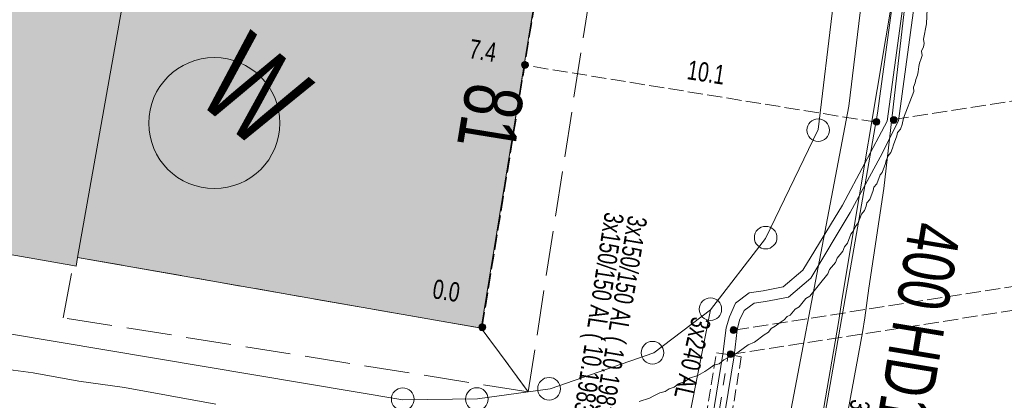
# Model space of a CAD drawing. Header units: metres. Extents: x -740 to 758, y -633 to 854.
# Tile 59 of 256: x -566 to -539, y -8 to 3. Entities that reach past the tile are written whole.
import ezdxf

# ---------------------------------------------------------------- set-up
doc = ezdxf.new("R2010")
doc.units = ezdxf.units.M
doc.header["$MEASUREMENT"] = 0
for name, pattern in [('1248_416', [1.664, 1.248, -0.416]), ('333_125', [0.4576, 0.3328, -0.1248]), ('333_333', [0.6656, 0.3328, -0.3328]), ('416_125', [0.5408, 0.416, -0.1248])]:
    doc.linetypes.add(name, pattern=pattern)
for name, color, linetype in [('Gas.LOVION', 7, 'Continuous'), ('Grundkarte.LOVION', 7, 'Continuous'), ('Grundkarte_Text.LOVION', 7, 'Continuous'), ('Strom.LOVION', 7, 'Continuous'), ('StromBemass.LOVION', 7, 'Continuous'), ('Wasser.LOVION', 7, 'Continuous')]:
    doc.layers.add(name, color=color, linetype=linetype)
doc.styles.add('ERSTELLTER_STIL_1', font='arial.ttf')

msp = doc.modelspace()

# ---------------------------------------------------------------- hatches: boundary and pattern name
at = {"layer": 'Grundkarte.LOVION', "linetype": 'Continuous', "lineweight": 18}
msp.add_hatch(color=254, dxfattribs=at).paths.add_polyline_path([(-548.029, 28.82), (-560.87, 31.082), (-561.412, 32.389), (-561.52, 32.585), (-563.445, 32.929), (-565.189, 33.231), (-566.251, 32.004), (-572.474, 33.08), (-573.77, 33.338), (-575.599, 33.602), (-578.663, 29.874), (-580.496, 18.996), (-583.786, -0.862), (-564.961, -4.164), (-564.87, -4.185), (-564.835, -3.945), (-553.678, -5.899), (-550.483, 13.714), (-550.447, 13.954), (-548.882, 14.875), (-548.514, 17.158), (-549.685, 18.55)])
at = {"layer": 'StromBemass.LOVION', "linetype": 'Continuous', "lineweight": 13}
for points in [[(-552.399, 1.322), (-552.392, 1.331), (-552.386, 1.342), (-552.382, 1.353), (-552.379, 1.364), (-552.377, 1.376), (-552.377, 1.388), (-552.379, 1.4), (-552.382, 1.411), (-552.386, 1.422), (-552.392, 1.432), (-552.399, 1.442), (-552.407, 1.45), (-552.416, 1.458), (-552.426, 1.464), (-552.437, 1.469), (-552.448, 1.473), (-552.46, 1.475), (-552.472, 1.476), (-552.483, 1.475), (-552.495, 1.473), (-552.506, 1.469), (-552.517, 1.464), (-552.527, 1.458), (-552.536, 1.45), (-552.544, 1.441), (-552.551, 1.432), (-552.557, 1.421), (-552.561, 1.41), (-552.564, 1.399), (-552.565, 1.387), (-552.565, 1.375), (-552.564, 1.364), (-552.561, 1.352), (-552.556, 1.341), (-552.551, 1.331), (-552.544, 1.321), (-552.536, 1.313), (-552.526, 1.305), (-552.516, 1.299), (-552.506, 1.294), (-552.494, 1.29), (-552.483, 1.288), (-552.471, 1.287), (-552.459, 1.288), (-552.448, 1.29), (-552.436, 1.294), (-552.426, 1.299), (-552.416, 1.306), (-552.407, 1.313)], [(-542.69, -0.25), (-542.683, -0.24), (-542.678, -0.23), (-542.674, -0.22), (-542.671, -0.208), (-542.669, -0.197), (-542.67, -0.185), (-542.671, -0.174), (-542.674, -0.163), (-542.678, -0.152), (-542.684, -0.142), (-542.691, -0.132), (-542.699, -0.124), (-542.708, -0.117), (-542.717, -0.11), (-542.728, -0.106), (-542.739, -0.102), (-542.75, -0.1), (-542.762, -0.099), (-542.773, -0.1), (-542.785, -0.102), (-542.796, -0.106), (-542.806, -0.111), (-542.816, -0.117), (-542.825, -0.124), (-542.833, -0.133), (-542.839, -0.142), (-542.845, -0.152), (-542.849, -0.163), (-542.852, -0.174), (-542.853, -0.186), (-542.853, -0.197), (-542.852, -0.209), (-542.849, -0.22), (-542.845, -0.231), (-542.839, -0.241), (-542.832, -0.25), (-542.824, -0.259), (-542.815, -0.266), (-542.806, -0.272), (-542.795, -0.277), (-542.784, -0.281), (-542.773, -0.283), (-542.761, -0.283), (-542.75, -0.283), (-542.738, -0.281), (-542.727, -0.277), (-542.717, -0.272), (-542.707, -0.266), (-542.698, -0.258)], [(-542.209, -0.2), (-542.202, -0.19), (-542.196, -0.18), (-542.192, -0.169), (-542.189, -0.158), (-542.187, -0.146), (-542.187, -0.134), (-542.189, -0.122), (-542.192, -0.111), (-542.196, -0.1), (-542.202, -0.09), (-542.209, -0.08), (-542.217, -0.071), (-542.226, -0.064), (-542.236, -0.058), (-542.247, -0.053), (-542.258, -0.049), (-542.27, -0.047), (-542.282, -0.046), (-542.294, -0.047), (-542.305, -0.049), (-542.316, -0.053), (-542.327, -0.058), (-542.337, -0.064), (-542.346, -0.072), (-542.354, -0.081), (-542.361, -0.09), (-542.367, -0.1), (-542.371, -0.111), (-542.374, -0.123), (-542.375, -0.135), (-542.375, -0.147), (-542.374, -0.158), (-542.371, -0.17), (-542.366, -0.181), (-542.361, -0.191), (-542.354, -0.201), (-542.346, -0.209), (-542.337, -0.217), (-542.327, -0.223), (-542.316, -0.228), (-542.305, -0.232), (-542.293, -0.234), (-542.281, -0.234), (-542.269, -0.234), (-542.258, -0.231), (-542.246, -0.228), (-542.236, -0.223), (-542.226, -0.216), (-542.217, -0.209)], [(-553.577, -5.936), (-553.57, -5.926), (-553.564, -5.916), (-553.56, -5.904), (-553.557, -5.893), (-553.555, -5.881), (-553.555, -5.869), (-553.557, -5.857), (-553.56, -5.845), (-553.564, -5.834), (-553.57, -5.824), (-553.577, -5.814), (-553.586, -5.805), (-553.595, -5.798), (-553.605, -5.791), (-553.616, -5.786), (-553.627, -5.783), (-553.639, -5.78), (-553.651, -5.78), (-553.663, -5.781), (-553.675, -5.783), (-553.686, -5.787), (-553.697, -5.792), (-553.707, -5.798), (-553.716, -5.806), (-553.724, -5.815), (-553.731, -5.824), (-553.737, -5.835), (-553.741, -5.846), (-553.744, -5.858), (-553.746, -5.869), (-553.746, -5.881), (-553.744, -5.893), (-553.741, -5.905), (-553.737, -5.916), (-553.731, -5.927), (-553.724, -5.936), (-553.716, -5.945), (-553.706, -5.953), (-553.696, -5.959), (-553.685, -5.964), (-553.674, -5.968), (-553.662, -5.97), (-553.65, -5.971), (-553.638, -5.97), (-553.627, -5.968), (-553.615, -5.964), (-553.604, -5.959), (-553.594, -5.952), (-553.585, -5.945)], [(-546.632, -6.012), (-546.626, -6.003), (-546.62, -5.992), (-546.615, -5.981), (-546.613, -5.969), (-546.611, -5.958), (-546.611, -5.946), (-546.613, -5.934), (-546.616, -5.922), (-546.62, -5.911), (-546.626, -5.901), (-546.633, -5.891), (-546.641, -5.882), (-546.65, -5.875), (-546.66, -5.869), (-546.671, -5.863), (-546.683, -5.86), (-546.694, -5.858), (-546.706, -5.857), (-546.718, -5.858), (-546.73, -5.86), (-546.741, -5.864), (-546.752, -5.869), (-546.762, -5.875), (-546.771, -5.883), (-546.779, -5.892), (-546.786, -5.901), (-546.792, -5.912), (-546.796, -5.923), (-546.799, -5.934), (-546.801, -5.946), (-546.801, -5.958), (-546.799, -5.97), (-546.796, -5.982), (-546.792, -5.993), (-546.786, -6.003), (-546.779, -6.013), (-546.771, -6.021), (-546.762, -6.029), (-546.751, -6.035), (-546.741, -6.04), (-546.729, -6.044), (-546.718, -6.046), (-546.706, -6.047), (-546.694, -6.046), (-546.682, -6.044), (-546.671, -6.04), (-546.66, -6.035), (-546.65, -6.029), (-546.641, -6.021)], [(-546.719, -6.679), (-546.712, -6.67), (-546.706, -6.66), (-546.702, -6.649), (-546.699, -6.637), (-546.698, -6.626), (-546.698, -6.614), (-546.699, -6.602), (-546.702, -6.591), (-546.707, -6.58), (-546.712, -6.57), (-546.719, -6.56), (-546.727, -6.552), (-546.736, -6.544), (-546.746, -6.538), (-546.757, -6.533), (-546.768, -6.53), (-546.78, -6.527), (-546.791, -6.527), (-546.803, -6.528), (-546.815, -6.53), (-546.826, -6.533), (-546.836, -6.538), (-546.846, -6.545), (-546.855, -6.552), (-546.863, -6.561), (-546.87, -6.57), (-546.876, -6.581), (-546.88, -6.592), (-546.883, -6.603), (-546.884, -6.614), (-546.884, -6.626), (-546.883, -6.638), (-546.88, -6.649), (-546.875, -6.66), (-546.87, -6.67), (-546.863, -6.68), (-546.855, -6.688), (-546.846, -6.696), (-546.836, -6.702), (-546.825, -6.707), (-546.814, -6.71), (-546.802, -6.713), (-546.791, -6.713), (-546.779, -6.713), (-546.768, -6.71), (-546.756, -6.707), (-546.746, -6.702), (-546.736, -6.695), (-546.727, -6.688)]]:
    msp.add_hatch(color=7, dxfattribs=at).paths.add_polyline_path(points)

# ---------------------------------------------------------------- linework, layer by layer
at = {"layer": 'Gas.LOVION', "color": 1, "linetype": 'Continuous', "lineweight": 18}
msp.add_lwpolyline([(-553.308, -94.781), (-554.068, -88.826), (-554.248, -76.859), (-553.644, -68.066), (-553.432, -64.794), (-551.678, -53.258), (-549.789, -41.296), (-547.931, -29.469), (-547.532, -27.346), (-545.724, -19.086), (-545.756, -18.764), (-545.642, -18.265), (-544.26, -8.362), (-543.807, -5.746), (-543.71, -5.072), (-542.264, 3.567), (-541.324, 14.964), (-541.343, 15.302), (-541.368, 25.23), (-542.247, 36.642), (-543.885, 46.9), (-545.31, 55.879), (-547.175, 67.696), (-547.244, 68.103)], dxfattribs=at)
at = {"layer": 'Grundkarte.LOVION', "color": 8, "linetype": 'Continuous', "lineweight": 18}
for points in [[(-602.752, 0.564), (-602.074, 0.276), (-598.675, -0.633), (-587.311, -2.596), (-555.849, -7.884), (-553.782, -7.859), (-552.383, -7.663), (-551.771, -7.574), (-548.912, -6.585), (-547.343, -5.397), (-545.823, -3.416), (-544.373, -0.408), (-543.541, 6.501), (-542.736, 6.432), (-542.137, 15.417), (-541.997, 23.056), (-542.704, 33.006), (-543.912, 42.937), (-544.97, 49.838), (-545.126, 50.828), (-546.51, 59.234), (-547.812, 67.412)], [(-543.912, 42.937), (-542.704, 33.006), (-541.997, 23.056), (-542.137, 15.417), (-542.736, 6.432), (-543.541, 6.501), (-544.373, -0.408), (-545.823, -3.416), (-547.343, -5.397), (-548.912, -6.585), (-551.771, -7.574), (-552.383, -7.663), (-553.782, -7.859), (-555.849, -7.884), (-587.311, -2.596), (-582.625, 25.054), (-587.311, -2.596), (-598.675, -0.633)], [(-550.608, -21.884), (-547.343, -5.397), (-545.823, -3.416), (-544.373, -0.408), (-543.541, 6.501), (-542.736, 6.432), (-542.137, 15.417), (-541.997, 23.056), (-542.704, 33.006), (-543.912, 42.937)], [(-575.599, 33.602), (-573.77, 33.338), (-572.474, 33.08), (-566.251, 32.004), (-565.189, 33.231), (-563.445, 32.929), (-561.52, 32.585), (-561.412, 32.389), (-560.87, 31.082), (-548.029, 28.82), (-549.685, 18.55), (-548.514, 17.158), (-548.882, 14.875), (-550.447, 13.954), (-550.483, 13.714), (-553.678, -5.899), (-564.835, -3.945), (-564.87, -4.185), (-564.961, -4.164), (-583.786, -0.862), (-580.496, 18.996), (-578.663, 29.874)], [(-541.36, 2.931), (-541.378, 2.516), (-541.455, 2.094), (-541.444, 1.977), (-541.464, 1.887), (-541.512, 1.764), (-541.5, 1.647), (-541.521, 1.556), (-541.568, 1.433), (-541.589, 1.342), (-541.604, 1.193), (-541.624, 1.102), (-541.671, 0.98), (-541.692, 0.889), (-541.739, 0.766), (-541.728, 0.649), (-542.01, -0.088), (-542.052, -0.269), (-542.099, -0.392), (-542.178, -0.489), (-542.199, -0.579), (-542.293, -0.825), (-542.314, -0.916), (-542.361, -1.038), (-542.44, -1.135), (-542.487, -1.258), (-542.508, -1.348), (-542.602, -1.594), (-542.655, -1.658), (-542.749, -1.904), (-542.828, -2), (-542.849, -2.091), (-542.943, -2.337), (-543.022, -2.433), (-543.043, -2.524), (-543.09, -2.647), (-543.169, -2.743), (-543.264, -2.989), (-543.343, -3.085), (-543.39, -3.208), (-543.469, -3.304), (-543.563, -3.55), (-543.643, -3.646), (-543.69, -3.769), (-543.848, -3.962), (-543.895, -4.085), (-544.054, -4.278), (-544.101, -4.401), (-544.603, -5.011), (-544.714, -5.081), (-544.899, -5.306), (-545.01, -5.376), (-545.142, -5.537), (-545.227, -5.575), (-545.307, -5.671), (-545.418, -5.741), (-545.556, -5.843), (-545.667, -5.913), (-545.746, -6.01), (-545.858, -6.08), (-546.133, -6.284), (-546.303, -6.36), (-546.579, -6.564), (-546.69, -6.634), (-546.86, -6.71), (-546.972, -6.78), (-547.109, -6.882), (-547.253, -6.925), (-547.391, -7.028), (-547.502, -7.098), (-547.698, -7.205), (-547.927, -7.287), (-548.065, -7.389), (-548.208, -7.433), (-548.346, -7.535), (-548.49, -7.578), (-548.601, -7.648), (-548.744, -7.692), (-548.914, -7.768), (-549.026, -7.838), (-549.313, -7.925)], [(-598.675, -0.633), (-587.311, -2.596), (-555.849, -7.884), (-553.782, -7.859), (-552.383, -7.663), (-551.771, -7.574), (-548.912, -6.585), (-547.343, -5.397), (-550.608, -21.884)], [(-561.009, -8.004), (-563.537, -7.542), (-564.795, -7.37), (-566.059, -7.139), (-567.317, -6.966), (-568.581, -6.735), (-569.84, -6.562), (-572.367, -6.1), (-573.386, -5.963), (-574.378, -5.794), (-575.337, -5.652), (-578.313, -5.145), (-579.331, -5.008), (-584.291, -4.163), (-585.49, -3.984), (-586.664, -3.774), (-587.863, -3.596)]]:
    msp.add_lwpolyline(points, dxfattribs=at)
at = {"layer": 'Grundkarte.LOVION', "color": 253, "linetype": 'Continuous', "lineweight": 18}
msp.add_lwpolyline([(-543.912, 42.937), (-542.704, 33.006), (-541.997, 23.056), (-542.137, 15.417), (-542.736, 6.432), (-543.541, 6.501), (-544.373, -0.408), (-545.823, -3.416), (-547.343, -5.397), (-548.912, -6.585), (-551.771, -7.574), (-552.383, -7.663), (-553.782, -7.859), (-555.849, -7.884), (-587.311, -2.596), (-582.625, 25.054), (-587.311, -2.596), (-598.675, -0.633), (-602.074, 0.276), (-602.752, 0.564)], dxfattribs=at)
at = {"layer": 'Grundkarte.LOVION', "color": 251, "linetype": 'Continuous', "lineweight": 13}
msp.add_lwpolyline([(-564.87, -4.185), (-564.961, -4.164), (-583.786, -0.862), (-580.496, 18.996), (-561.367, 15.605), (-564.835, -3.945)], close=True, dxfattribs=at)
at = {"layer": 'Grundkarte.LOVION', "color": 8, "linetype": '1248_416', "lineweight": 18}
for points in [[(-548.882, 14.875), (-552.383, -7.663), (-553.678, -5.899), (-550.483, 13.714), (-550.447, 13.954)], [(-552.383, -7.663), (-565.233, -5.61), (-564.961, -4.164), (-564.87, -4.185), (-564.835, -3.945), (-553.678, -5.899)]]:
    msp.add_lwpolyline(points, close=True, dxfattribs=at)
at = {"layer": 'Grundkarte.LOVION', "color": 9, "linetype": 'Continuous', "lineweight": 18}
for centre, radius in [((-544.371, -0.423), 0.311), ((-545.821, -3.395), 0.312), ((-547.347, -5.374), 0.31), ((-548.947, -6.579), 0.314), ((-551.806, -7.577), 0.314), ((-555.85, -7.866), 0.313), ((-553.801, -7.861), 0.314)]:
    msp.add_circle(centre, radius, dxfattribs=at)
at = {"layer": 'Strom.LOVION', "color": 94, "linetype": 'Continuous', "lineweight": 18}
msp.add_lwpolyline([(-547.297, 68.039), (-544.173, 48.941), (-542.681, 39.422), (-541.954, 33.951), (-541.26, 24.28), (-541.28, 18.589), (-540.874, 16.102), (-541.571, 8.571), (-542.733, 0.048), (-548.195, -31.298)], dxfattribs=at)
at = {"layer": 'Strom.LOVION', "color": 1, "linetype": 'Continuous', "lineweight": 18}
msp.add_lwpolyline([(-554.481, -93.817), (-555, -88.356), (-555.175, -78.708), (-554.621, -69.418), (-553.749, -61.707), (-552.249, -51.201), (-550.356, -40.184), (-545.855, -12.005), (-543.52, 0.237), (-541.995, 12.903), (-542.157, 29.38), (-542.147, 29.425), (-543.107, 39.395), (-544.479, 48.896), (-547.548, 67.733)], dxfattribs=at)
at = {"layer": 'Strom.LOVION', "color": 150, "linetype": 'Continuous', "lineweight": 18}
for points in [[(-543.488, 47.678), (-541.673, 34.097), (-540.951, 24.296), (-540.686, 18.558), (-540.593, 15.952), (-541.273, 8.541), (-542.46, -0.176), (-543.696, -2.499), (-544.791, -4.291), (-545.337, -4.758), (-545.887, -4.871), (-546.281, -4.924), (-546.652, -5.212), (-546.823, -5.583), (-546.911, -5.887), (-547.002, -6.62), (-549.272, -20.586)], [(-543.196, 47.706), (-541.38, 34.126), (-540.658, 24.324), (-540.377, 18.574), (-540.287, 15.996), (-540.985, 8.465), (-542.151, -0.161), (-542.658, -1.171), (-543.484, -2.7), (-544.577, -4.521), (-545.191, -5.039), (-545.829, -5.161), (-546.135, -5.205), (-546.411, -5.41), (-546.548, -5.674), (-546.61, -5.946), (-546.687, -6.663), (-548.981, -20.69)]]:
    msp.add_lwpolyline(points, dxfattribs=at)
at = {"layer": 'Strom.LOVION', "color": 7, "linetype": '333_125', "lineweight": 13}
msp.add_lwpolyline([(-546.493, -6.689), (-548.776, -20.67), (-549.467, -20.56), (-547.183, -6.579)], close=True, dxfattribs=at)
at = {"layer": 'Strom.LOVION', "color": 9, "linetype": '333_333', "lineweight": 18}
msp.add_lwpolyline([(-549.136, -20.617), (-546.853, -6.635)], dxfattribs=at)
at = {"layer": 'StromBemass.LOVION', "color": 7, "linetype": '416_125', "lineweight": 13}
for points in [[(-553.652, -5.866), (-550.469, 13.73), (-549.478, 19.915)], [(-542.287, -0.13), (-528.227, 2.072)], [(-542.753, -0.205), (-552.468, 1.372)], [(-546.698, -5.955), (-527.442, -2.934)], [(-546.794, -6.629), (-527.333, -3.589)]]:
    msp.add_lwpolyline(points, dxfattribs=at)
at = {"layer": 'StromBemass.LOVION', "color": 7, "linetype": 'Continuous', "lineweight": 13}
for centre, radius in [((-552.471, 1.382), 0.0942), ((-542.761, -0.191), 0.0921), ((-542.281, -0.14), 0.0941), ((-553.651, -5.875), 0.0954), ((-546.706, -5.952), 0.095), ((-546.791, -6.62), 0.0933)]:
    msp.add_circle(centre, radius, dxfattribs=at)
at = {"layer": 'Wasser.LOVION', "color": 150, "linetype": 'Continuous', "lineweight": 18}
msp.add_lwpolyline([(-543.887, -10.069), (-543.144, -6.021), (-543.081, -5.616), (-542.969, -4.792), (-542.559, -2.033), (-542.101, 1.898), (-541.656, 5.814), (-541.255, 9.872), (-540.838, 13.918), (-540.682, 15.647), (-540.438, 18.139), (-540.446, 22.158), (-540.652, 26.069), (-540.958, 29.955), (-541.39, 34.08), (-541.897, 38.05), (-542.446, 42.001)], dxfattribs=at)
at = {"layer": 'Wasser.LOVION', "color": 94, "linetype": 'Continuous', "lineweight": 18}
msp.add_circle((-561.055, -0.227), 1.812, dxfattribs=at)

# ---------------------------------------------------------------- texts
at = {"layer": 'Gas.LOVION', "color": 1, "linetype": 'Continuous', "lineweight": 18, "insert": (-541.845, -2.905), "char_height": 1.42279, "attachment_point": 7, "rotation": 260.6026, "style": 'ERSTELLTER_STIL_1'}
msp.add_mtext('{\\A1;\\W0.71559x;400 HD1 ST}', dxfattribs=at)
at = {"layer": 'Grundkarte_Text.LOVION', "color": 8, "linetype": 'Continuous', "lineweight": 18, "insert": (-554.089, 0.947), "char_height": 1.60082, "attachment_point": 7, "rotation": 260.7915, "style": 'ERSTELLTER_STIL_1'}
msp.add_mtext('{\\A1;\\W0.71560x;81}', dxfattribs=at)
at = {"layer": 'Strom.LOVION', "color": 150, "linetype": 'Continuous', "lineweight": 18, "char_height": 0.53355, "attachment_point": 7, "style": 'ERSTELLTER_STIL_1'}
for insert, rotation in [((-550.418, -2.646), 261.246), ((-549.772, -2.734), 260.245), ((-543.614, -7.821), 260.245)]:
    msp.add_mtext('{\\A1;\\W0.70400x;3x150/150 AL ( 10.1983 ) }', dxfattribs=dict(at, insert=insert, rotation=rotation))
at = {"layer": 'Strom.LOVION', "color": 1, "linetype": 'Continuous', "lineweight": 18, "insert": (-547.857, -5.556), "char_height": 0.53355, "attachment_point": 7, "rotation": 257.2459, "style": 'ERSTELLTER_STIL_1'}
msp.add_mtext('{\\A1;\\W0.72504x;3x240 AL}', dxfattribs=at)
at = {"layer": 'StromBemass.LOVION', "color": 7, "linetype": 'Continuous', "lineweight": 13, "attachment_point": 7, "style": 'ERSTELLTER_STIL_1'}
for s, insert, char_height, rotation in [('{\\A1;\\W0.71558x;7.4}', (-554.041, 1.573), 0.53354, 351.2427), ('{\\A1;\\W0.71556x;10.1}', (-548.019, 0.985), 0.53355, 351.2432), ('{\\A1;\\W0.71558x;0.0}', (-555.052, -5.075), 0.53354, 351.243)]:
    msp.add_mtext(s, dxfattribs=dict(at, insert=insert, char_height=char_height, rotation=rotation))
at = {"layer": 'Wasser.LOVION', "color": 94, "linetype": 'Continuous', "lineweight": 18, "insert": (-561.648, 0.459), "char_height": 2.48982, "attachment_point": 7, "rotation": 320.584, "style": 'ERSTELLTER_STIL_1'}
msp.add_mtext('{\\A1;\\W0.71562x;W}', dxfattribs=at)

doc.saveas('drawing.dxf')
